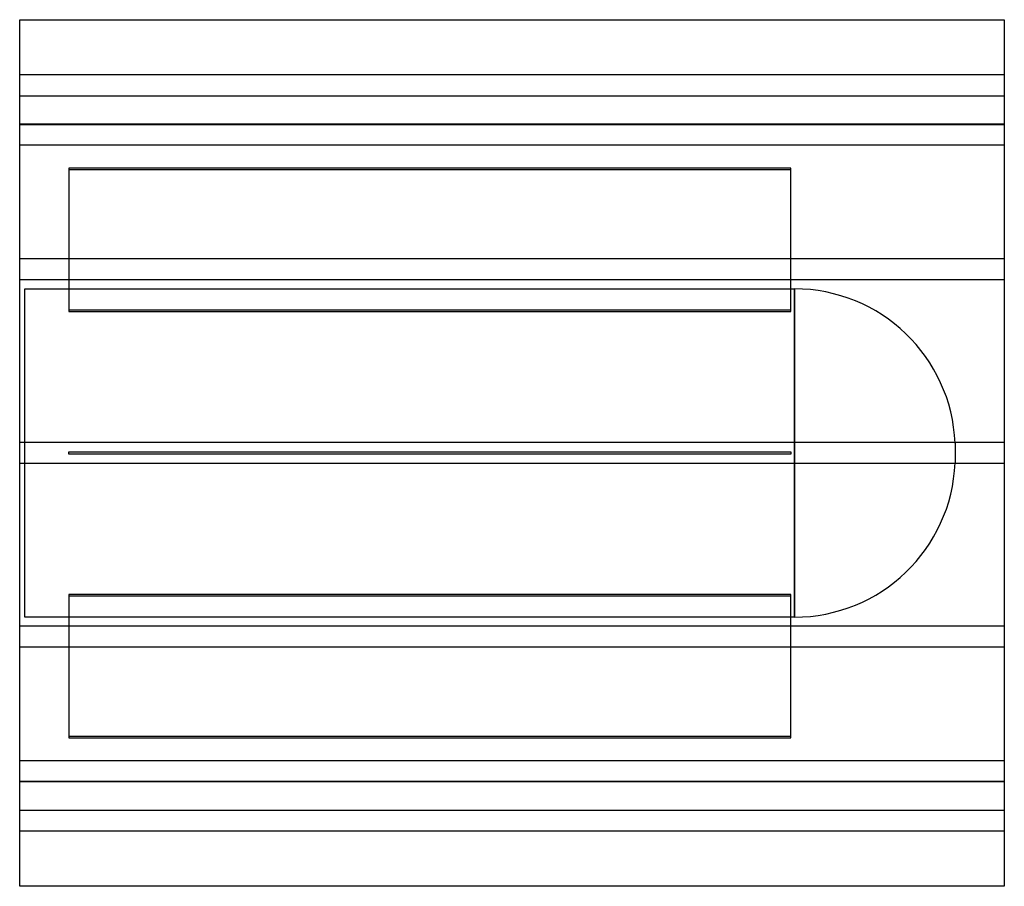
# Model space of a CAD drawing. Header units: millimetres. Extents: x -375 to 375, y -330 to 330.
import ezdxf

# ---------------------------------------------------------------- set-up
doc = ezdxf.new("R2010")
doc.units = ezdxf.units.MM
doc.layers.add('HIDDEN', color=7, linetype='Continuous')
doc.layers.add('THICK', color=7, linetype='Continuous')

msp = doc.modelspace()

# ---------------------------------------------------------------- linework, layer by layer
at = {"layer": 'HIDDEN'}
for p, q in [((375, 288), (-375, 288)), ((-375, 272), (375, 272)), ((375, 250.49), (-375, 250.49)), ((375, 250.49), (-375, 250.49)), ((375, 250), (-375, 250)), ((375, 234.49), (-375, 234.49)), ((375, 234.49), (-375, 234.49)), ((212.5, 217), (-337.5, 217)), ((-337.5, 217), (-337.5, 216)), ((-337.5, 216), (212.5, 216)), ((-337.5, 216), (-337.5, 107.75)), ((212.5, 216), (212.5, 217)), ((212.5, 107.75), (212.5, 216)), ((375, 148), (-375, 148)), ((375, 148), (-375, 148)), ((375, 132), (-375, 132)), ((375, 132), (-375, 132)), ((-371, -125), (-371, 125)), ((-371, 125), (215.1, 125)), ((215.1, 125), (215.1, 0)), ((215.1, -125), (215.1, 125)), ((212.5, 108.75), (-337.5, 108.75)), ((-337.5, 107.75), (212.5, 107.75)), ((375, 8), (-375, 8)), ((375, 8), (-375, 8)), ((-337.5, -1), (-337.5, 1)), ((-337.5, 1), (212.5, 1)), ((-337.5, 1), (-337.5, 1)), ((212.5, 1), (212.5, -1)), ((212.5, 1), (212.5, 1)), ((337.5, 7.45), (337.5, -7.45)), ((212.5, -1), (-337.5, -1)), ((-337.5, -1), (-337.5, -1)), ((212.5, -1), (212.5, -1)), ((215.1, 0), (215.1, -125)), ((375, -8), (-375, -8)), ((375, -8), (-375, -8)), ((212.5, -107.75), (-337.5, -107.75)), ((-337.5, -107.75), (-337.5, -216)), ((-337.5, -108.75), (212.5, -108.75)), ((212.5, -216), (212.5, -107.75)), ((215.1, -125), (-371, -125)), ((375, -132), (-375, -132)), ((375, -132), (-375, -132)), ((375, -148), (-375, -148)), ((375, -148), (-375, -148)), ((212.5, -216), (-337.5, -216)), ((-337.5, -216), (-337.5, -217)), ((-337.5, -217), (212.5, -217)), ((212.5, -217), (212.5, -216)), ((375, -234.49), (-375, -234.49)), ((375, -234.49), (-375, -234.49)), ((-375, -250), (375, -250)), ((375, -250.49), (-375, -250.49)), ((375, -250.49), (-375, -250.49)), ((-375, -272), (375, -272)), ((375, -288), (-375, -288))]:
    msp.add_line(p, q, dxfattribs=at)
for centre, start, end in [((215.1, 2.5), 2.31527, 89.99998), ((215.1, -2.5), 270.00002, 357.68473)]:
    msp.add_arc(centre, 122.5, start, end, dxfattribs=at)
at = {"layer": 'THICK'}
for p, q in [((-375, -330), (-375, 330)), ((-375, 330), (375, 330)), ((375, 330), (375, -330)), ((375, -330), (-375, -330))]:
    msp.add_line(p, q, dxfattribs=at)

doc.saveas('drawing.dxf')
